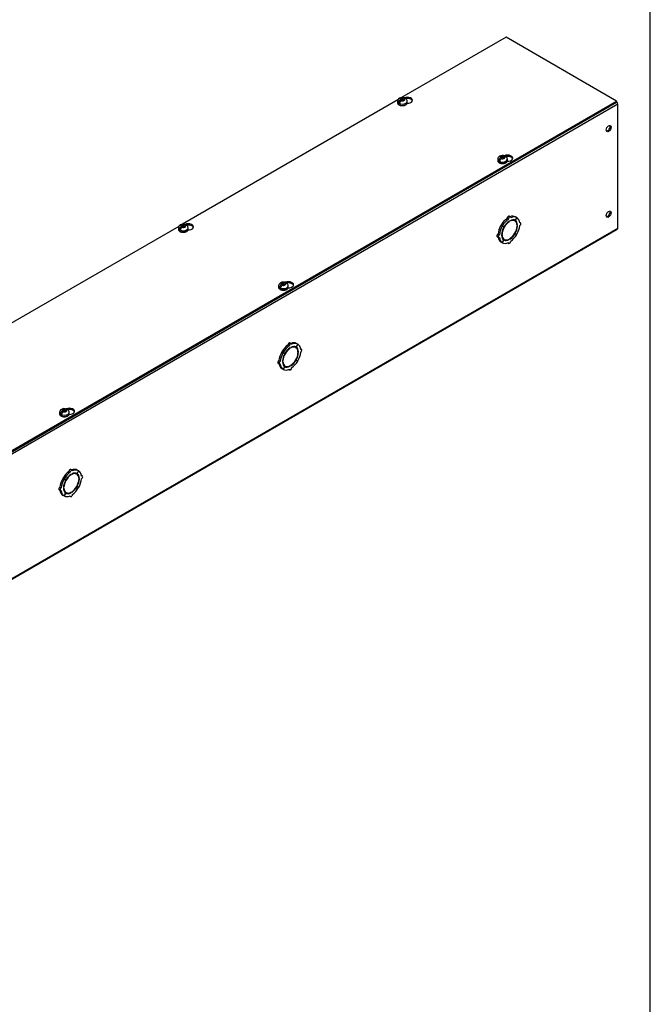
# Model space of a CAD drawing. Header units: inches. Extents: x 1 to 299, y -2 to 199.
# Tile 9 of 10: x 275 to 299, y 131 to 169. Entities that reach past the tile are written whole.
import ezdxf

# ---------------------------------------------------------------- set-up
doc = ezdxf.new("R2010")
doc.units = ezdxf.units.IN
doc.header["$MEASUREMENT"] = 0
for name, color, linetype in [('COM56309-3', 7, 'Continuous'), ('COM70723-6', 7, 'Continuous'), ('Default', 7, 'Continuous'), ('SCS19515', 7, 'Continuous')]:
    doc.layers.add(name, color=color, linetype=linetype)

# ---------------------------------------------------------------- blocks, each defined once
blk = doc.blocks.new('SE7')
at = {"layer": 'COM56309-3', "color": 7, "linetype": 'Continuous'}
for p, q in [((293.826, 168.602), (289.777, 166.264)), ((298.105, 166.131), (293.826, 168.602)), ((289.634, 166.181), (281.292, 161.365)), ((247.238, 136.763), (298.105, 166.131)), ((247.238, 136.716), (298.105, 166.085)), ((298.105, 166.085), (298.105, 166.131)), ((281.149, 161.282), (272.806, 156.466))]:
    blk.add_line(p, q, dxfattribs=at)
for centre, start_param, end_param in [((289.997, 166.161), 1.525049, 5.346529), ((289.997, 166.115), 3.341468, 5.028501), ((293.878, 163.92), 1.525049, 5.346529), ((293.878, 163.874), 3.341468, 5.028501), ((281.512, 161.262), 1.525049, 5.346529), ((281.512, 161.216), 3.341468, 5.028501), ((285.393, 159.021), 1.525049, 5.346529), ((285.393, 158.975), 3.341468, 5.028501), ((276.908, 154.122), 1.525049, 5.346529), ((276.908, 154.076), 3.341468, 5.028501)]:
    blk.add_ellipse(centre, major_axis=(-0.203, 0), ratio=0.57735, start_param=start_param, end_param=end_param, dxfattribs=at)
at = {"layer": 'COM70723-6', "color": 7, "linetype": 'Continuous'}
for p, q in [((298.15, 166.014), (247.238, 136.621)), ((298.15, 161.209), (298.15, 166.014)), ((293.914, 161.564), (293.863, 161.593)), ((293.989, 161.644), (293.938, 161.673)), ((294.238, 161.621), (294.176, 161.512)), ((294.178, 161.511), (294.24, 161.619)), ((294.238, 161.621), (294.187, 161.65)), ((294.24, 161.619), (294.238, 161.621)), ((247.238, 131.815), (298.15, 161.209)), ((293.675, 161.293), (293.625, 161.323)), ((293.625, 161.323), (293.687, 161.287)), ((293.678, 161.297), (293.627, 161.327)), ((293.689, 161.29), (293.627, 161.327)), ((293.675, 161.293), (293.738, 161.258)), ((293.74, 161.261), (293.678, 161.297)), ((293.738, 161.258), (293.687, 161.287)), ((293.74, 161.261), (293.689, 161.29)), ((293.944, 161.461), (293.927, 161.471)), ((293.944, 161.461), (293.944, 161.482)), ((293.972, 161.498), (293.972, 161.478)), ((294.164, 161.49), (294.113, 161.52)), ((294.178, 161.511), (294.176, 161.512)), ((294.267, 161.328), (294.248, 161.339)), ((294.249, 161.318), (294.267, 161.328)), ((294.267, 161.295), (294.249, 161.285)), ((294.384, 161.415), (294.35, 161.435)), ((247.22, 131.776), (298.132, 161.17)), ((293.481, 160.88), (293.531, 160.851)), ((293.563, 160.956), (293.512, 160.985)), ((293.649, 160.971), (293.667, 160.981)), ((293.667, 160.948), (293.649, 160.938)), ((293.667, 160.981), (293.65, 160.991)), ((293.701, 160.805), (293.752, 160.776)), ((293.972, 160.805), (293.972, 160.784)), ((294.176, 161.005), (294.163, 161.012)), ((294.178, 161.008), (294.165, 161.016)), ((294.176, 161.005), (294.238, 160.968)), ((294.24, 160.973), (294.178, 161.008)), ((293.675, 160.647), (293.625, 160.676)), ((293.738, 160.755), (293.675, 160.647)), ((293.678, 160.645), (293.675, 160.647)), ((293.678, 160.645), (293.74, 160.754)), ((293.74, 160.754), (293.738, 160.755)), ((293.892, 160.642), (293.927, 160.622)), ((293.944, 160.768), (293.925, 160.779)), ((293.944, 160.768), (293.944, 160.788)), ((285.428, 156.665), (285.378, 156.694)), ((285.504, 156.745), (285.453, 156.774)), ((285.679, 156.591), (285.628, 156.621)), ((285.753, 156.722), (285.69, 156.613)), ((285.692, 156.612), (285.69, 156.613)), ((285.692, 156.612), (285.755, 156.72)), ((285.753, 156.722), (285.702, 156.751)), ((285.755, 156.72), (285.753, 156.722)), ((285.19, 156.394), (285.139, 156.424)), ((285.139, 156.424), (285.202, 156.388)), ((285.193, 156.399), (285.142, 156.428)), ((285.204, 156.391), (285.142, 156.428)), ((285.19, 156.394), (285.253, 156.359)), ((285.255, 156.362), (285.193, 156.399)), ((285.253, 156.359), (285.202, 156.388)), ((285.255, 156.362), (285.204, 156.391)), ((285.459, 156.562), (285.442, 156.572)), ((285.459, 156.562), (285.459, 156.583)), ((285.487, 156.599), (285.487, 156.579)), ((285.782, 156.429), (285.762, 156.44)), ((285.764, 156.419), (285.782, 156.429)), ((285.782, 156.396), (285.764, 156.386)), ((285.899, 156.516), (285.865, 156.536)), ((284.995, 155.981), (285.046, 155.952)), ((285.077, 156.057), (285.026, 156.086)), ((285.164, 156.072), (285.181, 156.082)), ((285.181, 156.049), (285.164, 156.039)), ((285.181, 156.082), (285.165, 156.092)), ((285.253, 155.856), (285.19, 155.748)), ((285.193, 155.746), (285.255, 155.855)), ((285.216, 155.906), (285.266, 155.877)), ((285.255, 155.855), (285.253, 155.856)), ((285.459, 155.869), (285.439, 155.88)), ((285.459, 155.869), (285.459, 155.889)), ((285.487, 155.906), (285.487, 155.885)), ((285.69, 156.106), (285.678, 156.113)), ((285.692, 156.109), (285.68, 156.117)), ((285.69, 156.106), (285.753, 156.07)), ((285.755, 156.074), (285.692, 156.109)), ((285.19, 155.748), (285.139, 155.777)), ((285.193, 155.746), (285.19, 155.748)), ((285.407, 155.743), (285.441, 155.723)), ((276.943, 151.766), (276.892, 151.795)), ((276.973, 151.663), (276.957, 151.673)), ((277.019, 151.846), (276.968, 151.875)), ((276.973, 151.663), (276.973, 151.684)), ((277.002, 151.7), (277.002, 151.68)), ((277.194, 151.692), (277.143, 151.722)), ((277.267, 151.823), (277.205, 151.714)), ((277.207, 151.713), (277.205, 151.714)), ((277.207, 151.713), (277.27, 151.821)), ((277.267, 151.823), (277.216, 151.852)), ((277.27, 151.821), (277.267, 151.823)), ((276.705, 151.495), (276.654, 151.525)), ((276.654, 151.525), (276.717, 151.489)), ((276.707, 151.5), (276.656, 151.529)), ((276.719, 151.492), (276.656, 151.529)), ((276.705, 151.495), (276.768, 151.46)), ((276.77, 151.463), (276.707, 151.5)), ((276.768, 151.46), (276.717, 151.489)), ((276.77, 151.463), (276.719, 151.492)), ((277.296, 151.53), (277.277, 151.541)), ((277.279, 151.52), (277.296, 151.53)), ((277.296, 151.497), (277.279, 151.487)), ((277.414, 151.617), (277.38, 151.637)), ((276.51, 151.082), (276.561, 151.053)), ((276.592, 151.158), (276.541, 151.187)), ((276.678, 151.173), (276.696, 151.183)), ((276.696, 151.15), (276.678, 151.14)), ((276.696, 151.183), (276.68, 151.193)), ((276.768, 150.957), (276.705, 150.849)), ((276.707, 150.847), (276.77, 150.956)), ((276.73, 151.007), (276.781, 150.978)), ((276.77, 150.956), (276.768, 150.957)), ((276.973, 150.97), (276.954, 150.981)), ((276.973, 150.97), (276.973, 150.99)), ((277.002, 151.007), (277.002, 150.986)), ((277.205, 151.207), (277.193, 151.214)), ((277.207, 151.21), (277.195, 151.218)), ((277.205, 151.207), (277.267, 151.171)), ((277.27, 151.175), (277.207, 151.21)), ((276.705, 150.849), (276.654, 150.878)), ((276.707, 150.847), (276.705, 150.849)), ((276.922, 150.844), (276.956, 150.824))]:
    blk.add_line(p, q, dxfattribs=at)
for centre, major_axis, start_param, end_param in [((298.089, 166.05), (0.043, -0.0745), 0.785398, 2.079418), ((297.756, 165.087), (-0.067, -0.115), 0.307887, 2.833706), ((293.907, 161.162), (0.281, 0.487), 0.896739, 1.566433), ((293.958, 161.133), (0.281, 0.487), 0.896739, 1.566433), ((293.907, 161.619), (-0.0312, -0.0541), 3.141593, 5.497787), ((293.958, 161.589), (-0.0313, -0.0541), 2.356194, 5.497787), ((293.907, 161.162), (0.281, 0.487), 0.004363, 0.620067), ((293.958, 161.133), (0.281, 0.487), 0.004363, 0.674057), ((293.958, 161.133), (0.281, 0.487), 5.609128, 6.278822), ((297.756, 161.775), (-0.067, -0.115), 0.307887, 2.833706), ((293.907, 161.162), (-0.281, -0.487), 4.716752, 5.386446), ((293.958, 161.133), (-0.281, -0.487), 4.716752, 5.386446), ((293.958, 161.133), (-0.219, -0.379), 4.716752, 5.452057), ((293.958, 161.133), (-0.206, -0.357), 3.975495, 5.449283), ((293.907, 161.162), (-0.206, -0.357), 4.707761, 4.717017), ((293.958, 161.133), (0.219, 0.379), 0.831128, 1.566433), ((293.958, 161.133), (-0.206, -0.357), 2.404698, 3.878487), ((293.958, 161.133), (0.219, 0.379), 0.004363, 0.739668), ((293.958, 161.133), (0.206, 0.357), 3.975495, 5.449283), ((293.907, 161.162), (-0.206, -0.357), 3.141593, 3.271499), ((293.907, 161.162), (0.219, 0.379), 5.920402, 6.166551), ((293.958, 161.133), (0.219, 0.379), 5.543517, 6.278822), ((293.958, 161.133), (0.219, 0.379), 4.716752, 5.452057), ((293.958, 161.133), (0.281, 0.487), 4.716752, 5.386446), ((294.353, 161.361), (-0.0312, -0.0541), 0.785398, 3.926991), ((298.089, 161.244), (-0.043, 0.0745), 3.141593, 3.926991), ((293.512, 160.934), (0.0313, 0.0541), 0.785398, 3.141593), ((293.907, 161.162), (-0.281, -0.487), 5.663118, 6.278822), ((293.563, 160.905), (0.0312, 0.0541), 0.785398, 3.926991), ((293.958, 161.133), (-0.281, -0.487), 5.609128, 6.278822), ((293.958, 161.133), (-0.219, -0.379), 5.543517, 6.278822), ((293.958, 161.133), (0.206, 0.357), 2.404698, 3.878487), ((293.907, 161.162), (0.206, 0.357), 3.011686, 3.141593), ((293.958, 161.133), (-0.219, -0.379), 0.831128, 1.566433), ((293.958, 161.133), (-0.281, -0.487), 0.896739, 1.566433), ((293.958, 161.133), (-0.281, -0.487), 0.004363, 0.674057), ((293.907, 161.162), (-0.219, -0.379), 0.116634, 0.362783), ((293.958, 161.133), (-0.219, -0.379), 0.004363, 0.739668), ((293.958, 160.677), (0.0313, 0.0541), 2.356194, 5.497787), ((285.422, 156.263), (0.281, 0.487), 0.896739, 1.566433), ((285.473, 156.234), (0.281, 0.487), 0.896739, 1.566433), ((285.422, 156.72), (-0.0312, -0.0541), 3.141593, 5.497787), ((285.473, 156.69), (-0.0313, -0.0541), 2.356194, 5.497787), ((285.422, 156.263), (0.281, 0.487), 0.004363, 0.620067), ((285.473, 156.234), (-0.206, -0.357), 2.404698, 3.878487), ((285.473, 156.234), (0.219, 0.379), 0.004363, 0.739668), ((285.473, 156.234), (0.281, 0.487), 0.004363, 0.674057), ((285.422, 156.263), (-0.206, -0.357), 3.141593, 3.271499), ((285.422, 156.263), (0.219, 0.379), 5.920402, 6.166551), ((285.473, 156.234), (0.219, 0.379), 5.543517, 6.278822), ((285.473, 156.234), (0.281, 0.487), 5.609128, 6.278822), ((285.422, 156.263), (-0.281, -0.487), 4.716752, 5.386446), ((285.473, 156.234), (-0.281, -0.487), 4.716752, 5.386446), ((285.473, 156.234), (-0.219, -0.379), 4.716752, 5.452057), ((285.473, 156.234), (-0.206, -0.357), 3.975495, 5.449283), ((285.422, 156.263), (-0.206, -0.357), 4.707761, 4.717017), ((285.473, 156.234), (0.219, 0.379), 0.831128, 1.566433), ((285.473, 156.234), (0.206, 0.357), 3.975495, 5.449283), ((285.473, 156.234), (0.219, 0.379), 4.716752, 5.452057), ((285.473, 156.234), (0.281, 0.487), 4.716752, 5.386446), ((285.868, 156.462), (-0.0313, -0.0541), 0.785398, 3.926991), ((285.026, 156.035), (0.0313, 0.0541), 0.785398, 3.141593), ((285.422, 156.263), (-0.281, -0.487), 5.663118, 6.278822), ((285.077, 156.006), (0.0313, 0.0541), 0.785398, 3.926991), ((285.473, 156.234), (-0.281, -0.487), 5.609128, 6.278822), ((285.473, 156.234), (-0.219, -0.379), 5.543517, 6.278822), ((285.473, 156.234), (0.206, 0.357), 2.404698, 3.878487), ((285.422, 156.263), (0.206, 0.357), 3.011687, 3.141593), ((285.422, 156.263), (-0.219, -0.379), 0.116634, 0.362783), ((285.473, 156.234), (-0.219, -0.379), 0.004363, 0.739668), ((285.473, 156.234), (-0.219, -0.379), 0.831128, 1.566433), ((285.473, 156.234), (-0.281, -0.487), 0.896739, 1.566433), ((285.473, 156.234), (-0.281, -0.487), 0.004363, 0.674057), ((285.473, 155.778), (0.0312, 0.0541), 2.356194, 5.497787), ((276.936, 151.364), (0.281, 0.487), 0.896739, 1.566433), ((276.987, 151.335), (-0.206, -0.357), 3.975495, 5.449283), ((276.987, 151.335), (0.281, 0.487), 0.896739, 1.566433), ((276.987, 151.335), (0.219, 0.379), 0.831128, 1.566433), ((276.936, 151.821), (-0.0312, -0.0541), 3.141593, 5.497787), ((276.987, 151.791), (-0.0313, -0.0541), 2.356194, 5.497787), ((276.936, 151.364), (0.281, 0.487), 0.004363, 0.620067), ((276.987, 151.335), (-0.206, -0.357), 2.404698, 3.878487), ((276.987, 151.335), (0.219, 0.379), 0.004363, 0.739668), ((276.987, 151.335), (0.281, 0.487), 0.004363, 0.674057), ((276.936, 151.364), (-0.206, -0.357), 3.141593, 3.271499), ((276.936, 151.364), (0.219, 0.379), 5.920402, 6.166551), ((276.987, 151.335), (0.219, 0.379), 5.543517, 6.278822), ((276.987, 151.335), (0.281, 0.487), 5.609128, 6.278822), ((276.936, 151.364), (-0.281, -0.487), 4.716752, 5.386446), ((276.987, 151.335), (-0.281, -0.487), 4.716752, 5.386446), ((276.987, 151.335), (-0.219, -0.379), 4.716752, 5.452057), ((276.936, 151.364), (-0.206, -0.357), 4.707761, 4.717017), ((276.987, 151.335), (0.206, 0.357), 3.975495, 5.449283), ((276.987, 151.335), (0.219, 0.379), 4.716752, 5.452057), ((276.987, 151.335), (0.281, 0.487), 4.716752, 5.386446), ((277.383, 151.563), (-0.0313, -0.0541), 0.785398, 3.926991), ((276.541, 151.136), (0.0313, 0.0541), 0.785398, 3.141593), ((276.936, 151.364), (-0.281, -0.487), 5.663118, 6.278822), ((276.592, 151.107), (0.0313, 0.0541), 0.785398, 3.926991), ((276.987, 151.335), (-0.281, -0.487), 5.609128, 6.278822), ((276.987, 151.335), (-0.219, -0.379), 5.543517, 6.278822), ((276.987, 151.335), (0.206, 0.357), 2.404698, 3.878487), ((276.936, 151.364), (0.206, 0.357), 3.011687, 3.141593), ((276.936, 151.364), (-0.219, -0.379), 0.116634, 0.362783), ((276.987, 151.335), (-0.219, -0.379), 0.004363, 0.739668), ((276.987, 150.879), (0.0313, 0.0541), 2.356194, 5.497787), ((276.987, 151.335), (-0.219, -0.379), 0.831128, 1.566433), ((276.987, 151.335), (-0.281, -0.487), 0.896739, 1.566433), ((276.987, 151.335), (-0.281, -0.487), 0.004363, 0.674057)]:
    blk.add_ellipse(centre, major_axis=major_axis, ratio=0.57735, start_param=start_param, end_param=end_param, dxfattribs=at)
for centre in [(297.796, 165.064), (297.796, 161.751)]:
    blk.add_ellipse(centre, major_axis=(-0.066, -0.115), ratio=0.57735, dxfattribs=at)
at = {"layer": 'SCS19515', "color": 7, "linetype": 'Continuous'}
for p, q in [((289.749, 166.185), (289.718, 166.167)), ((289.749, 166.225), (289.818, 166.225)), ((289.749, 166.185), (289.749, 166.225)), ((289.749, 166.185), (289.749, 166.134)), ((289.749, 166.164), (289.818, 166.164)), ((289.76, 166.143), (289.791, 166.161)), ((289.861, 166.161), (289.791, 166.161)), ((289.849, 166.243), (289.818, 166.225)), ((289.818, 166.164), (289.818, 166.225)), ((289.861, 166.189), (289.818, 166.164)), ((289.861, 166.201), (289.892, 166.219)), ((289.861, 166.201), (289.861, 166.161)), ((289.617, 166.12), (289.617, 166.071)), ((289.725, 166.11), (289.654, 166.069)), ((289.992, 166.071), (289.992, 166.12)), ((293.499, 163.879), (293.499, 163.83)), ((293.606, 163.869), (293.535, 163.828)), ((293.63, 163.944), (293.599, 163.927)), ((293.63, 163.984), (293.7, 163.984)), ((293.63, 163.944), (293.63, 163.984)), ((293.63, 163.944), (293.63, 163.893)), ((293.63, 163.923), (293.7, 163.923)), ((293.642, 163.902), (293.672, 163.92)), ((293.742, 163.92), (293.672, 163.92)), ((293.73, 164.002), (293.7, 163.984)), ((293.7, 163.923), (293.7, 163.984)), ((293.742, 163.948), (293.7, 163.923)), ((293.742, 163.96), (293.773, 163.978)), ((293.742, 163.96), (293.742, 163.92)), ((293.874, 163.83), (293.874, 163.879)), ((281.132, 161.221), (281.132, 161.172)), ((281.24, 161.211), (281.168, 161.17)), ((281.263, 161.286), (281.233, 161.268)), ((281.263, 161.326), (281.333, 161.326)), ((281.263, 161.286), (281.263, 161.326)), ((281.263, 161.286), (281.263, 161.235)), ((281.263, 161.265), (281.333, 161.265)), ((281.275, 161.244), (281.306, 161.262)), ((281.375, 161.262), (281.306, 161.262)), ((281.364, 161.344), (281.333, 161.326)), ((281.333, 161.265), (281.333, 161.326)), ((281.375, 161.29), (281.333, 161.265)), ((281.375, 161.302), (281.406, 161.32)), ((281.375, 161.302), (281.375, 161.262)), ((281.507, 161.172), (281.507, 161.221)), ((285.013, 158.98), (285.013, 158.931)), ((285.121, 158.97), (285.05, 158.929)), ((285.145, 159.045), (285.114, 159.028)), ((285.145, 159.086), (285.214, 159.086)), ((285.145, 159.045), (285.145, 159.086)), ((285.145, 159.045), (285.145, 158.994)), ((285.145, 159.024), (285.214, 159.024)), ((285.156, 159.003), (285.187, 159.021)), ((285.257, 159.021), (285.187, 159.021)), ((285.245, 159.103), (285.214, 159.086)), ((285.214, 159.024), (285.214, 159.086)), ((285.257, 159.049), (285.214, 159.024)), ((285.257, 159.061), (285.288, 159.079)), ((285.257, 159.061), (285.257, 159.021)), ((285.388, 158.931), (285.388, 158.98)), ((276.528, 154.081), (276.528, 154.032)), ((276.636, 154.071), (276.564, 154.03)), ((276.66, 154.146), (276.629, 154.129)), ((276.66, 154.187), (276.729, 154.187)), ((276.66, 154.146), (276.66, 154.187)), ((276.66, 154.146), (276.66, 154.095)), ((276.66, 154.125), (276.729, 154.125)), ((276.671, 154.104), (276.702, 154.122)), ((276.772, 154.122), (276.702, 154.122)), ((276.76, 154.204), (276.729, 154.187)), ((276.729, 154.125), (276.729, 154.187)), ((276.772, 154.15), (276.729, 154.125)), ((276.772, 154.162), (276.802, 154.18)), ((276.772, 154.162), (276.772, 154.122)), ((276.903, 154.032), (276.903, 154.081))]:
    blk.add_line(p, q, dxfattribs=at)
for centre, radius, start, end in [((289.752, 166.118), 0.134, 117.2176, 179.4641), ((289.795, 166.046), 0.144, 122.6431, 170.9725), ((289.805, 166.024), 0.242, 69.0403, 118.1818), ((289.838, 166.022), 0.144, 122.6435, 170.9722), ((289.863, 166.119), 0.129, 0.4289, 51.9826), ((293.633, 163.877), 0.134, 117.2176, 179.4641), ((293.677, 163.806), 0.144, 122.6431, 170.9725), ((293.686, 163.783), 0.242, 69.0403, 118.1818), ((293.719, 163.781), 0.144, 122.6435, 170.9722), ((293.744, 163.878), 0.129, 0.4289, 51.9826), ((281.267, 161.219), 0.134, 117.2176, 179.4641), ((281.31, 161.147), 0.144, 122.6431, 170.9725), ((281.32, 161.125), 0.242, 69.0403, 118.1818), ((281.353, 161.123), 0.144, 122.6435, 170.9722), ((281.378, 161.22), 0.129, 0.4289, 51.9826), ((285.148, 158.978), 0.134, 117.2176, 179.4641), ((285.191, 158.907), 0.144, 122.6431, 170.9725), ((285.201, 158.884), 0.242, 69.0403, 118.1818), ((285.234, 158.882), 0.144, 122.6435, 170.9722), ((285.259, 158.979), 0.129, 0.4289, 51.9826), ((276.663, 154.079), 0.134, 117.2176, 179.4641), ((276.706, 154.008), 0.144, 122.6431, 170.9725), ((276.716, 153.986), 0.242, 69.0403, 118.1818), ((276.749, 153.983), 0.144, 122.6435, 170.9722), ((276.774, 154.08), 0.129, 0.4289, 51.9826)]:
    blk.add_arc(centre, radius, start, end, dxfattribs=at)
for centre, major_axis, start_param, end_param in [((289.805, 166.193), (0.0975, 0), 1.098165, 3.614224), ((289.805, 166.193), (-0.0975, 0), 1.098165, 3.614224), ((289.805, 166.12), (-0.187, 0), 0.000524, 3.141683), ((289.805, 166.071), (0.187, 0), 3.141593, 6.283185), ((289.805, 166.132), (-0.186, 0), 0.623612, 0.947184), ((293.686, 163.879), (-0.188, 0), 0.000524, 3.141683), ((293.686, 163.952), (0.0975, 0), 1.098165, 3.614224), ((293.686, 163.952), (-0.0975, 0), 1.098165, 3.614224), ((293.686, 163.83), (0.187, 0), 3.141593, 6.283185), ((293.686, 163.891), (-0.186, 0), 0.623612, 0.947184), ((281.319, 161.221), (-0.188, 0), 0.000524, 3.141683), ((281.319, 161.294), (0.0975, 0), 1.098165, 3.614224), ((281.319, 161.294), (-0.0975, 0), 1.098165, 3.614224), ((281.319, 161.172), (0.187, 0), 3.141593, 6.283185), ((281.319, 161.233), (-0.186, 0), 0.623612, 0.947184), ((285.201, 158.98), (-0.188, 0), 0.000524, 3.141683), ((285.201, 158.931), (0.188, 0), 3.141593, 6.283185), ((285.201, 158.992), (-0.186, 0), 0.623612, 0.947184), ((285.201, 159.053), (0.0975, 0), 1.098165, 3.614224), ((285.201, 159.053), (-0.0975, 0), 1.098165, 3.614224), ((276.716, 154.081), (-0.187, 0), 0.000524, 3.141683), ((276.716, 154.032), (0.187, 0), 3.141593, 6.283185), ((276.716, 154.093), (-0.186, 0), 0.623612, 0.947184), ((276.716, 154.154), (0.0975, 0), 1.098165, 3.614224), ((276.716, 154.154), (-0.0975, 0), 1.098165, 3.614224)]:
    blk.add_ellipse(centre, major_axis=major_axis, ratio=0.57735, start_param=start_param, end_param=end_param, dxfattribs=at)
for points, knots in [([(289.914, 166.219), (289.913, 166.223), (289.912, 166.227), (289.909, 166.233), (289.908, 166.236), (289.904, 166.242), (289.902, 166.244), (289.897, 166.248), (289.894, 166.249), (289.888, 166.251), (289.885, 166.252), (289.878, 166.253), (289.875, 166.252), (289.868, 166.251), (289.864, 166.25), (289.857, 166.247), (289.853, 166.245), (289.849, 166.243)], [0, 0, 0, 0, 0.125, 0.125, 0.25, 0.25, 0.375, 0.375, 0.5, 0.5, 0.625, 0.625, 0.75, 0.75, 0.875, 0.875, 1, 1, 1, 1]), ([(289.892, 166.219), (289.895, 166.221), (289.899, 166.223), (289.907, 166.226), (289.91, 166.227), (289.917, 166.228), (289.921, 166.228), (289.927, 166.228), (289.931, 166.227), (289.936, 166.225), (289.939, 166.223), (289.942, 166.221), (289.942, 166.221), (289.943, 166.221)], [0, 0, 0, 0, 0.125, 0.125, 0.25, 0.25, 0.375, 0.375, 0.5, 0.5, 0.625, 0.625, 0.6402961, 0.6402961, 0.6402961, 0.6402961]), ([(289.618, 166.072), (289.618, 166.071), (289.616, 166.062), (289.62, 166.046), (289.63, 166.025), (289.645, 166.006), (289.666, 165.989), (289.692, 165.974), (289.721, 165.963), (289.754, 165.955), (289.788, 165.952), (289.823, 165.952), (289.858, 165.956), (289.89, 165.964), (289.915, 165.973), (289.928, 165.98), (289.932, 165.983)], [0, 0, 0, 0, 0.011195, 0.084694, 0.157648, 0.232475, 0.310488, 0.391028, 0.472559, 0.553951, 0.635089, 0.716115, 0.797251, 0.878672, 0.960642, 1, 1, 1, 1]), ([(289.932, 165.983), (289.937, 165.986), (289.949, 165.993), (289.967, 166.009), (289.982, 166.028), (289.991, 166.049), (289.992, 166.063), (289.992, 166.071)], [0, 0, 0, 0, 0.12882, 0.371637, 0.588535, 0.796846, 1, 1, 1, 1]), ([(293.795, 163.978), (293.794, 163.982), (293.793, 163.986), (293.791, 163.993), (293.789, 163.996), (293.785, 164.001), (293.783, 164.003), (293.778, 164.007), (293.775, 164.008), (293.769, 164.011), (293.766, 164.011), (293.76, 164.012), (293.756, 164.011), (293.749, 164.01), (293.745, 164.009), (293.738, 164.006), (293.734, 164.004), (293.73, 164.002)], [0, 0, 0, 0, 0.125, 0.125, 0.25, 0.25, 0.375, 0.375, 0.5, 0.5, 0.625, 0.625, 0.75, 0.75, 0.875, 0.875, 1, 1, 1, 1]), ([(293.773, 163.978), (293.777, 163.98), (293.78, 163.982), (293.788, 163.985), (293.792, 163.986), (293.799, 163.987), (293.802, 163.987), (293.809, 163.987), (293.812, 163.986), (293.818, 163.984), (293.82, 163.982), (293.823, 163.98), (293.824, 163.98), (293.824, 163.98)], [0, 0, 0, 0, 0.125, 0.125, 0.25, 0.25, 0.375, 0.375, 0.5, 0.5, 0.625, 0.625, 0.6402961, 0.6402961, 0.6402961, 0.6402961]), ([(293.499, 163.831), (293.499, 163.83), (293.498, 163.822), (293.502, 163.805), (293.511, 163.784), (293.527, 163.765), (293.547, 163.748), (293.573, 163.733), (293.603, 163.722), (293.635, 163.714), (293.67, 163.711), (293.705, 163.711), (293.739, 163.715), (293.771, 163.723), (293.797, 163.732), (293.809, 163.739), (293.813, 163.742)], [0, 0, 0, 0, 0.011195, 0.084694, 0.157648, 0.232475, 0.310488, 0.391028, 0.472559, 0.553951, 0.635089, 0.716115, 0.797251, 0.878672, 0.960642, 1, 1, 1, 1]), ([(293.813, 163.742), (293.818, 163.745), (293.831, 163.752), (293.848, 163.768), (293.863, 163.787), (293.872, 163.809), (293.873, 163.822), (293.873, 163.83)], [0, 0, 0, 0, 0.12882, 0.371637, 0.588535, 0.796846, 1, 1, 1, 1]), ([(281.428, 161.32), (281.428, 161.324), (281.427, 161.328), (281.424, 161.334), (281.422, 161.337), (281.419, 161.343), (281.416, 161.345), (281.411, 161.349), (281.409, 161.35), (281.403, 161.352), (281.4, 161.353), (281.393, 161.354), (281.39, 161.353), (281.383, 161.352), (281.379, 161.351), (281.371, 161.348), (281.368, 161.346), (281.364, 161.344)], [0, 0, 0, 0, 0.125, 0.125, 0.25, 0.25, 0.375, 0.375, 0.5, 0.5, 0.625, 0.625, 0.75, 0.75, 0.875, 0.875, 1, 1, 1, 1]), ([(281.406, 161.32), (281.41, 161.322), (281.414, 161.324), (281.421, 161.327), (281.425, 161.328), (281.432, 161.329), (281.436, 161.329), (281.442, 161.329), (281.445, 161.328), (281.451, 161.326), (281.454, 161.324), (281.457, 161.322), (281.457, 161.322), (281.457, 161.322)], [0, 0, 0, 0, 0.125, 0.125, 0.25, 0.25, 0.375, 0.375, 0.5, 0.5, 0.625, 0.625, 0.6402961, 0.6402961, 0.6402961, 0.6402961]), ([(281.132, 161.173), (281.132, 161.172), (281.131, 161.163), (281.135, 161.147), (281.145, 161.126), (281.16, 161.107), (281.181, 161.09), (281.206, 161.075), (281.236, 161.064), (281.269, 161.056), (281.303, 161.053), (281.338, 161.053), (281.372, 161.057), (281.405, 161.065), (281.43, 161.074), (281.442, 161.081), (281.447, 161.084)], [0, 0, 0, 0, 0.011195, 0.084694, 0.157648, 0.232475, 0.310488, 0.391028, 0.472559, 0.553951, 0.635089, 0.716115, 0.797251, 0.878672, 0.960642, 1, 1, 1, 1]), ([(281.447, 161.084), (281.452, 161.087), (281.464, 161.094), (281.482, 161.11), (281.496, 161.129), (281.505, 161.15), (281.506, 161.164), (281.507, 161.172)], [0, 0, 0, 0, 0.12882, 0.371637, 0.588535, 0.796846, 1, 1, 1, 1]), ([(285.014, 158.932), (285.014, 158.931), (285.012, 158.923), (285.016, 158.906), (285.026, 158.885), (285.041, 158.866), (285.062, 158.849), (285.088, 158.834), (285.118, 158.823), (285.15, 158.815), (285.184, 158.812), (285.219, 158.812), (285.254, 158.816), (285.286, 158.824), (285.311, 158.833), (285.324, 158.84), (285.328, 158.843)], [0, 0, 0, 0, 0.011195, 0.084694, 0.157648, 0.232475, 0.310488, 0.391028, 0.472559, 0.553951, 0.635089, 0.716115, 0.797251, 0.878672, 0.960642, 1, 1, 1, 1]), ([(285.31, 159.079), (285.309, 159.083), (285.308, 159.087), (285.305, 159.094), (285.304, 159.097), (285.3, 159.102), (285.298, 159.104), (285.293, 159.108), (285.29, 159.109), (285.284, 159.112), (285.281, 159.112), (285.274, 159.113), (285.271, 159.112), (285.264, 159.111), (285.26, 159.11), (285.253, 159.107), (285.249, 159.105), (285.245, 159.103)], [0, 0, 0, 0, 0.125, 0.125, 0.25, 0.25, 0.375, 0.375, 0.5, 0.5, 0.625, 0.625, 0.75, 0.75, 0.875, 0.875, 1, 1, 1, 1]), ([(285.288, 159.079), (285.291, 159.081), (285.295, 159.083), (285.303, 159.086), (285.306, 159.087), (285.313, 159.088), (285.317, 159.088), (285.324, 159.088), (285.327, 159.087), (285.332, 159.085), (285.335, 159.083), (285.338, 159.081), (285.338, 159.081), (285.339, 159.081)], [0, 0, 0, 0, 0.125, 0.125, 0.25, 0.25, 0.375, 0.375, 0.5, 0.5, 0.625, 0.625, 0.6402961, 0.6402961, 0.6402961, 0.6402961]), ([(285.328, 158.843), (285.333, 158.846), (285.345, 158.853), (285.363, 158.869), (285.378, 158.888), (285.387, 158.91), (285.388, 158.923), (285.388, 158.931)], [0, 0, 0, 0, 0.12882, 0.371637, 0.588535, 0.796846, 1, 1, 1, 1]), ([(276.528, 154.033), (276.528, 154.032), (276.527, 154.024), (276.531, 154.007), (276.541, 153.986), (276.556, 153.967), (276.577, 153.95), (276.602, 153.935), (276.632, 153.924), (276.665, 153.916), (276.699, 153.913), (276.734, 153.913), (276.768, 153.917), (276.801, 153.925), (276.826, 153.935), (276.838, 153.941), (276.843, 153.944)], [0, 0, 0, 0, 0.011195, 0.084694, 0.157648, 0.232475, 0.310488, 0.391028, 0.472559, 0.553951, 0.635089, 0.716115, 0.797251, 0.878672, 0.960642, 1, 1, 1, 1]), ([(276.824, 154.18), (276.824, 154.184), (276.823, 154.188), (276.82, 154.195), (276.818, 154.198), (276.815, 154.203), (276.812, 154.205), (276.807, 154.209), (276.805, 154.21), (276.799, 154.213), (276.796, 154.213), (276.789, 154.214), (276.786, 154.213), (276.779, 154.212), (276.775, 154.211), (276.767, 154.208), (276.764, 154.207), (276.76, 154.204)], [0, 0, 0, 0, 0.125, 0.125, 0.25, 0.25, 0.375, 0.375, 0.5, 0.5, 0.625, 0.625, 0.75, 0.75, 0.875, 0.875, 1, 1, 1, 1]), ([(276.802, 154.18), (276.806, 154.182), (276.81, 154.184), (276.817, 154.187), (276.821, 154.188), (276.828, 154.189), (276.832, 154.189), (276.838, 154.189), (276.841, 154.188), (276.847, 154.186), (276.85, 154.185), (276.853, 154.182), (276.853, 154.182), (276.853, 154.182)], [0, 0, 0, 0, 0.125, 0.125, 0.25, 0.25, 0.375, 0.375, 0.5, 0.5, 0.625, 0.625, 0.6402961, 0.6402961, 0.6402961, 0.6402961]), ([(276.843, 153.944), (276.848, 153.947), (276.86, 153.954), (276.878, 153.97), (276.892, 153.989), (276.901, 154.011), (276.902, 154.024), (276.903, 154.032)], [0, 0, 0, 0, 0.12882, 0.371637, 0.588535, 0.796846, 1, 1, 1, 1])]:
    blk.add_open_spline(points, degree=3, knots=knots, dxfattribs=at)
blk = doc.blocks.new('BORDER')
at = {"layer": 'Default', "color": 7, "linetype": 'Continuous'}
blk.add_line((0, 0), (0, 27.86), dxfattribs=at)

msp = doc.modelspace()

# ---------------------------------------------------------------- block references
at = {"layer": 'Default', "color": 7, "xscale": 7.12, "yscale": 7.12, "zscale": 7.12}
msp.add_blockref('BORDER', (299.411, 0.564), dxfattribs=at)
at = {"layer": 'Default'}
msp.add_blockref('SE7', (0, 0), dxfattribs=at)

doc.saveas('drawing.dxf')
